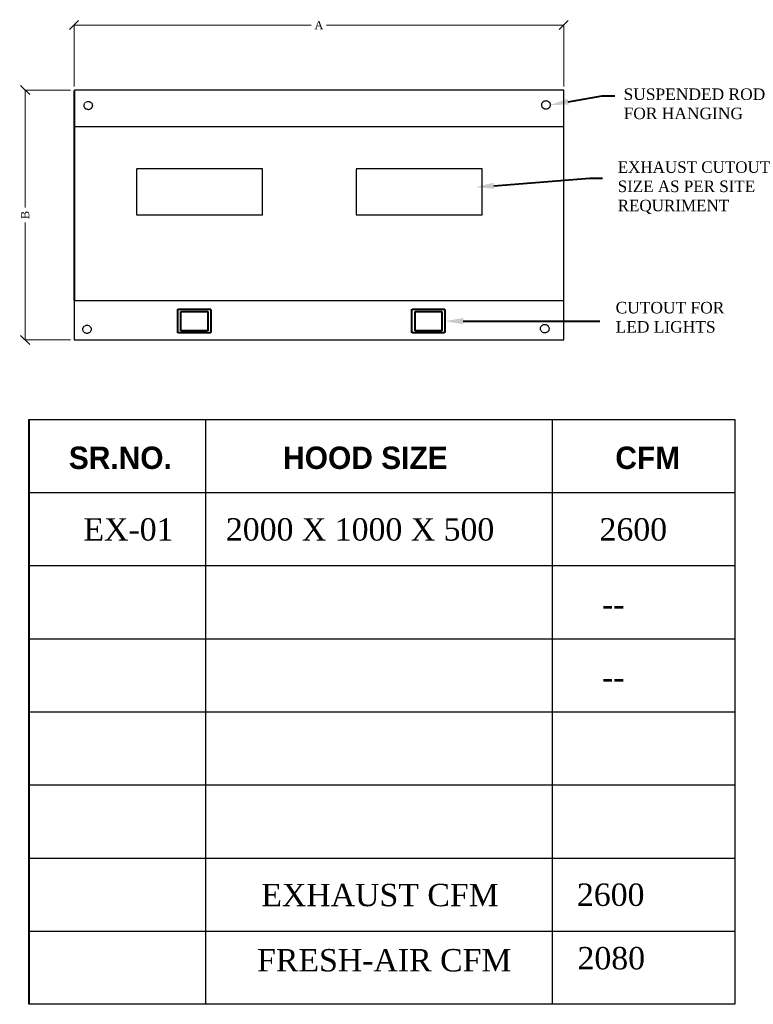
# Model space of a CAD drawing. Header units: millimetres. Extents: x 1277566 to 1493426, y 1039116 to 1145896.
# Tile 50 of 151: x 1344211 to 1349826, y 1124807 to 1132344. Entities that reach past the tile are written whole.
import ezdxf
from ezdxf import colors
from ezdxf.entities.mleader import LeaderData, LeaderLine
from ezdxf.math import Vec2, Vec3

# ---------------------------------------------------------------- set-up
doc = ezdxf.new("R2010")
doc.units = ezdxf.units.MM
doc.header["$PDMODE"] = 67
doc.linetypes.add('( Dashed )', pattern=[0.75, 0.5, -0.25])
for name, color, linetype, lineweight in [('CKD-Dimensions', 152, 'Continuous', 0), ('L10', 1, '( Dashed )', 15), ('WALL', 7, 'Continuous', 40)]:
    doc.layers.add(name, color=color, linetype=linetype, lineweight=lineweight)
doc.layers.add('L12', color=7, linetype='Continuous')
doc.styles.add('CKD_Dimension Text', font='BOOKOS.TTF')
doc.styles.get("Standard").update_dxf_attribs({"font": 'arial.ttf'})
doc.dimstyles.new('CKD-Dimensions', dxfattribs={"dimscale": 1.2, "dimtxt": 45, "dimasz": 50, "dimexe": 0, "dimexo": 20, "dimgap": 20, "dimtad": 0, "dimdec": 0, "dimzin": 4, "dimdsep": 46, "dimtxsty": 'CKD_Dimension Text', "dimblk": 'OBLIQUE', "dimcen": 12, "dimclrd": 150, "dimclre": 150, "dimclrt": 30, "dimadec": 0, "dimazin": 2, "dimtfac": 1, "dimtdec": 0, "dimtofl": 0, "dimtmove": 1, "dimatfit": 2, "dimfxl": 1, "dimtfillclr": 7, "dimtolj": 1, "dimtzin": 0, "dimlwd": -1, "dimlwe": -1, "dimarcsym": 0})

# ---------------------------------------------------------------- blocks, each defined once
blk = doc.blocks.new('_Oblique')
at = {"color": 0, "linetype": 'ByBlock', "lineweight": -2}
blk.add_line((-0.5, -0.5), (0.5, 0.5), dxfattribs=at)
blk = doc.blocks.new('*D134')
at = {"layer": 'CKD-Dimensions', "color": 150, "ltscale": 4, "transparency": 16777216}
for p, q in [((604944.5, 12430.5), (604944.5, 12765.9)), ((604944.5, 12765.9), (606240.9, 12765.9)), ((607622, 12765.9), (606325.6, 12765.9)), ((607622, 12430.5), (607622, 12765.9))]:
    blk.add_line(p, q, dxfattribs=at)
at = {"layer": 'Defpoints', "color": 0, "ltscale": 0.25, "transparency": 16777216}
for p in [(604944.5, 12765.9), (604944.5, 12410.5), (607622, 12410.5)]:
    blk.add_point(p, dxfattribs=at)
at = {"layer": 'CKD-Dimensions', "color": 150, "linetype": 'ByBlock', "ltscale": 0.25, "transparency": 16777216, "xscale": 50, "yscale": 50, "zscale": 50, "rotation": 180}
blk.add_blockref('_Oblique', (604944.5, 12765.9), dxfattribs=at)
at = {"layer": 'CKD-Dimensions', "color": 150, "linetype": 'ByBlock', "ltscale": 0.25, "transparency": 16777216, "xscale": 50, "yscale": 50, "zscale": 50}
blk.add_blockref('_Oblique', (607622, 12765.9), dxfattribs=at)
at = {"layer": 'CKD-Dimensions', "color": 7, "ltscale": 0.25, "transparency": 16777216, "insert": (606283.3, 12765.9), "char_height": 45, "attachment_point": 5, "style": 'CKD_Dimension Text'}
blk.add_mtext('\\A1;A', dxfattribs=at)
blk = doc.blocks.new('*D135')
at = {"layer": 'CKD-Dimensions', "color": 150, "ltscale": 4, "transparency": 16777216}
for p, q in [((604924.5, 12410.5), (604677, 12410.5)), ((604677, 12410.5), (604677, 11769.1)), ((604677, 11044.5), (604677, 11685.9)), ((604924.5, 11044.5), (604677, 11044.5))]:
    blk.add_line(p, q, dxfattribs=at)
at = {"layer": 'Defpoints', "color": 0, "ltscale": 0.25, "transparency": 16777216}
for p in [(604677, 12410.5), (604944.5, 12410.5), (604944.5, 11044.5)]:
    blk.add_point(p, dxfattribs=at)
at = {"layer": 'CKD-Dimensions', "color": 150, "linetype": 'ByBlock', "ltscale": 0.25, "transparency": 16777216, "xscale": 50, "yscale": 50, "zscale": 50}
for p, rotation in [((604677, 12410.5), 90), ((604677, 11044.5), 270)]:
    blk.add_blockref('_Oblique', p, dxfattribs=dict(at, rotation=rotation))
at = {"layer": 'CKD-Dimensions', "color": 7, "ltscale": 0.25, "transparency": 16777216, "insert": (604677, 11727.5), "char_height": 45, "attachment_point": 5, "rotation": 90, "style": 'CKD_Dimension Text'}
blk.add_mtext('\\A1;B', dxfattribs=at)
blk = doc.blocks.new('S')
at = {"layer": 'L10', "color": 1, "lineweight": -2}
blk.add_line((604944.5, 12410.5), (604944.5, 11259.5), dxfattribs=at)
at = {"layer": 'L10', "color": 1, "lineweight": -3}
for points in [[(607622, 12410.5), (604944.5, 12410.5), (604944.5, 11044.5), (607622, 11044.5)], [(607622, 12410.5), (604944.5, 12410.5), (604944.5, 11044.5), (607622, 11044.5)], [(604944.5, 11259.5), (607622, 11259.5), (607622, 12208.9), (604944.5, 12208.9)], [(605286.6, 11728.4), (605975.2, 11728.4), (605975.2, 11980.4), (605286.6, 11980.4)], [(606486.9, 11728.4), (607175.5, 11728.4), (607175.5, 11980.4), (606486.9, 11980.4)]]:
    blk.add_lwpolyline(points, close=True, dxfattribs=at)
at = {"layer": 'L10', "color": 1, "lineweight": -2}
for points in [[(605511.3, 11212.3), (605692.5, 11212.3), (605692.5, 11082.4), (605511.3, 11082.4)], [(605529.2, 11200.5), (605675.7, 11200.5), (605675.7, 11094.7), (605529.2, 11094.7)], [(606791, 11212.3), (606972.3, 11212.3), (606972.3, 11082.4), (606791, 11082.4)], [(606808.9, 11200.5), (606955.4, 11200.5), (606955.4, 11094.7), (606808.9, 11094.7)]]:
    blk.add_lwpolyline(points, close=True, dxfattribs=at)
at = {"layer": 'L10', "color": 1, "lineweight": -3}
for centre, radius in [((605022.1, 12325.9), 22.6), ((607524.8, 12329.3), 23.4), ((605015.5, 11102.7), 22.6), ((607518.2, 11106.1), 23.4)]:
    blk.add_circle(centre, radius, dxfattribs=at)
at = {"layer": 'L10', "char_height": 63, "attachment_point": 7, "style": 'CKD_Dimension Text'}
for s, insert, width in [('{\\C0;SUSPENDED ROD \\PFOR HANGING}', (607949.3, 12250.7), 892.06), ('{\\C0;EXHAUST CUTOUT SIZE AS PER SITE REQURIMENT }', (607917, 11732.3), 892.06), ('{\\C0;CUTOUT FOR LED LIGHTS }', (607905.6, 11083.5), 654.49)]:
    blk.add_mtext(s, dxfattribs=dict(at, insert=insert, width=width))
at = {"layer": 'CKD-Dimensions', "color": 6, "ltscale": 4}
dim = blk.add_linear_dim(base=(604944.5, 12765.9), p1=(607622, 12410.5), p2=(604944.5, 12410.5), text='A', dimstyle='CKD-Dimensions', override={"dimpost": '\\X'}, dxfattribs=at)
dim.commit()
dim.dimension.update_dxf_attribs({"geometry": '*D134', "text_midpoint": (606283.3, 12765.9)})
dim = blk.add_linear_dim(base=(604677, 12410.5), p1=(604944.5, 11044.5), p2=(604944.5, 12410.5), angle=90, text='B', dimstyle='CKD-Dimensions', override={"dimpost": '\\X'}, dxfattribs=at)
dim.commit()
dim.dimension.update_dxf_attribs({"geometry": '*D135', "text_midpoint": (604677, 11727.5)})
at = {"layer": 'L10', "color": 7, "ltscale": 4}
ml = blk.add_multileader_mtext('Standard', dxfattribs=at)
ml.set_content('', color=7)
ml.set_leader_properties(color=256)
ml.build(insert=Vec2(0, 0))
ml.multileader.update_dxf_attribs({"text_left_attachment_type": 2, "text_right_attachment_type": 2, "dogleg_length": 70, "arrow_head_size": 100})
ctx = ml.context
ctx.base_point, ctx.char_height, ctx.arrow_head_size, ctx.landing_gap_size, ctx.plane_origin = Vec3(607902, 12379.3), 100, 100, 30, Vec3(607548.2, 12329.3)
ctx.left_attachment, ctx.right_attachment = 2, 2
notes = []
notes.append((ctx, [(0, (1, 1, 0), (607832, 12379.3), (1, 0), 70, [(0, [(607548.2, 12329.3)], 0, [])])]))
ctx.mtext.insert, ctx.mtext.flow_direction = Vec3(607932, 12379.3), 5
ml = blk.add_multileader_mtext('Standard', dxfattribs=at)
ml.set_content('', color=7)
ml.set_leader_properties(color=256)
ml.build(insert=Vec2(0, 0))
ml.multileader.update_dxf_attribs({"text_left_attachment_type": 2, "text_right_attachment_type": 2, "dogleg_length": 70, "arrow_head_size": 100})
ctx = ml.context
ctx.base_point, ctx.char_height, ctx.arrow_head_size, ctx.landing_gap_size, ctx.plane_origin = Vec3(607834.5, 11929.5), 100, 100, 30, Vec3(607139.5, 11879.5)
ctx.left_attachment, ctx.right_attachment = 2, 2
notes.append((ctx, [(0, (1, 1, 0), (607764.5, 11929.5), (1, 0), 70, [(0, [(607139.5, 11879.5)], 0, [])])]))
ctx.mtext.insert, ctx.mtext.flow_direction = Vec3(607864.5, 11929.5), 5
ml = blk.add_multileader_mtext('Standard', dxfattribs=at)
ml.set_content('', color=7)
ml.set_leader_properties(color=256)
ml.build(insert=Vec2(0, 0))
ml.multileader.update_dxf_attribs({"text_left_attachment_type": 2, "text_right_attachment_type": 2, "dogleg_length": 70, "arrow_head_size": 100})
ctx = ml.context
ctx.base_point, ctx.char_height, ctx.arrow_head_size, ctx.landing_gap_size, ctx.plane_origin = Vec3(607819.7, 11147.3), 100, 100, 30, Vec3(606972.3, 11147.3)
ctx.left_attachment, ctx.right_attachment = 2, 2
notes.append((ctx, [(0, (1, 1, 0), (607749.7, 11147.3), (1, 0), 70, [(0, [(606972.3, 11147.3)], 0, [])])]))
ctx.mtext.insert, ctx.mtext.flow_direction = Vec3(607849.7, 11147.3), 5
for ctx, leaders in notes:
    for number, flags, end, landing, length, lines in leaders:
        leader = LeaderData()
        leader.index, (leader.has_last_leader_line, leader.has_dogleg_vector, leader.attachment_direction) = number, flags
        leader.last_leader_point, leader.dogleg_vector, leader.dogleg_length = Vec3(end), Vec3(landing), length
        for number, points, colour, breaks in lines:
            line = LeaderLine()
            line.index, line.vertices, line.color, line.breaks = number, Vec3.list(points), colors.encode_raw_color(colour), breaks
            leader.lines.append(line)
        ctx.leaders.append(leader)

msp = doc.modelspace()

# ---------------------------------------------------------------- linework, layer by layer
at = {"layer": 'L12'}
for p, q in [((1344280.5526, 1129283.8577), (1345633.2817, 1129283.8577)), ((1344284.921, 1124806.71), (1344284.921, 1129283.8577)), ((1345633.2817, 1129283.8577), (1345633.2817, 1127045.2839)), ((1345633.2817, 1129283.8577), (1345633.2817, 1124806.71)), ((1345633.2817, 1129283.8577), (1349683.9035, 1129283.8577)), ((1348285.8288, 1129283.8577), (1348285.8288, 1124806.71)), ((1344280.5526, 1128724.2142), (1345633.2817, 1128724.2142)), ((1345633.2817, 1128724.2142), (1349683.9035, 1128724.2142)), ((1344284.921, 1128164.5708), (1349683.9035, 1128164.5708)), ((1344284.921, 1127604.9273), (1349683.9035, 1127604.9273)), ((1344284.921, 1127045.2839), (1349683.9035, 1127045.2839)), ((1344284.921, 1126485.6404), (1349683.9035, 1126485.6404)), ((1344284.921, 1125925.9969), (1349683.9035, 1125925.9969)), ((1344284.921, 1125366.3535), (1349683.9035, 1125366.3535))]:
    msp.add_line(p, q, dxfattribs=at)
msp.add_lwpolyline([(1344280.5526, 1129283.8577), (1349683.9035, 1129283.8577), (1349683.9035, 1124806.71), (1344280.5526, 1124806.71)], close=True, dxfattribs=at)

# ---------------------------------------------------------------- block references
at = {"layer": 'WALL', "ltscale": 10, "xscale": 1.4, "yscale": 1.4, "zscale": 1.4}
msp.add_blockref('S', (497704.1041, 1114430.2311), dxfattribs=at)

# ---------------------------------------------------------------- texts
at = {"layer": 'L12', "ltscale": 4, "attachment_point": 1, "style": 'CKD_Dimension Text'}
for s, insert, char_height, width in [('{\\fCentury Gothic|b1|i0|c0|p34;SR.NO.}', (1344586.5581, 1129076.0353), 171.207861, 675.605372), ('{\\fCentury Gothic|b1|i0|c0|p34;HOOD SIZE}', (1346227.0989, 1129076.0353), 171.207861, 2051.754985), ('{\\fCentury Gothic|b1|i0|c0|p34;CFM}', (1348769.906, 1129076.0353), 171.207861, 424.749652), ('EX-01', (1344698.5581, 1128527.5918), 171.20786, 545.038941), ('2000 X 1000 X 500', (1345788.8989, 1128527.5918), 171.207861, 2657.929753), ('2600', (1348648.8857, 1128527.5918), 171.20786, 436.311438), ('--', (1348667.8065, 1127955.9262), 171.20786, 436.311438), ('--', (1348667.8065, 1127396.2827), 171.20786, 436.311438), ('EXHAUST CFM', (1346059.7164, 1125728.8769), 171.207861, 1892.821799), ('2600', (1348475.8617, 1125731.3186), 171.20786, 545.389298), ('FRESH-AIR CFM', (1346027.6864, 1125229.7826), 171.207861, 2150.077216), ('2080', (1348480.2301, 1125245.3541), 171.20786, 436.311438)]:
    msp.add_mtext(s, dxfattribs=dict(at, insert=insert, char_height=char_height, width=width))

doc.saveas('drawing.dxf')
